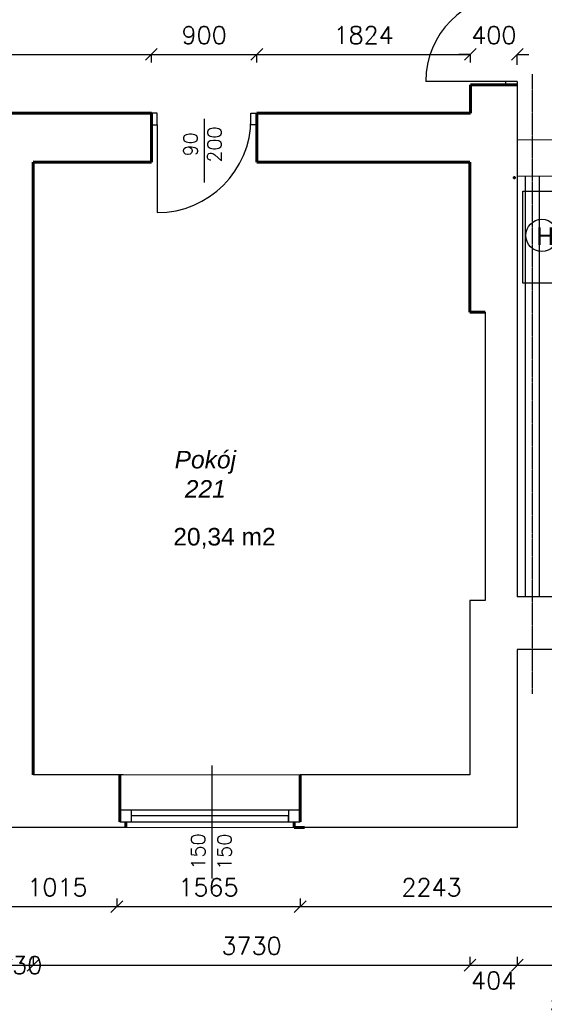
# Model space of a CAD drawing. Header units: millimetres. Extents: x -29041 to 64500, y 110629 to 283923.
# Tile 12 of 49: x 19708 to 24188, y 125046 to 133450. Entities that reach past the tile are written whole.
import ezdxf

# ---------------------------------------------------------------- set-up
doc = ezdxf.new("R2010")
doc.units = ezdxf.units.MM
doc.linetypes.add('ACAD_ISO04W100', pattern=[30, 24, -3, 0, -3])
doc.linetypes.add('DASHED', pattern=[0.75, 0.5, -0.25])
for name, color, linetype in [('beton', 7, 'Continuous'), ('cienka', 1, 'Continuous'), ('konstrukcja', 3, 'Continuous'), ('osie', 1, 'ACAD_ISO04W100'), ('sciany', 7, 'Continuous')]:
    doc.layers.add(name, color=color, linetype=linetype)
for name, color, linetype, lineweight in [('ISTN_PRZEKROJOWA', 7, 'Continuous', 60), ('ISTN_WIDOKOWA', 7, 'Continuous', 13), ('opisy_pomieszczen', 1, 'Continuous', 20)]:
    doc.layers.add(name, color=color, linetype=linetype, lineweight=lineweight)
doc.styles.add('SLAWEK', font='simplex.shx', dxfattribs={"width": 0.7, "height": 1})
doc.styles.get("Standard").update_dxf_attribs({"font": 'arial.ttf'})
doc.styles.add('TXT 50', font='simplex.shx', dxfattribs={"height": 150})
doc.styles.add('txt150', font='arial.ttf', dxfattribs={"height": 150})
doc.dimstyles.new('wymiary1do50', dxfattribs={"dimtxt": 150, "dimasz": 100, "dimexe": 0.18, "dimexo": 0.066, "dimgap": 90, "dimtad": 1, "dimdec": 0, "dimzin": 0, "dimdsep": 46, "dimtxsty": 'txt150', "dimblk": 'OBLIQUE', "dimcen": 0.09, "dimclrd": 1, "dimclre": 1, "dimadec": 0, "dimazin": 0, "dimtfac": 1, "dimtdec": 0, "dimtix": 1, "dimtofl": 0, "dimtmove": 2, "dimatfit": 3, "dimfxl": 1, "dimtfillclr": 256, "dimtolj": 1, "dimtzin": 0, "dimarcsym": 0})

# ---------------------------------------------------------------- blocks, each defined once
blk = doc.blocks.new('_Oblique')
at = {"layer": 'sciany', "color": 0, "lineweight": -2}
blk.add_line((-0.5, -0.5), (0.5, 0.5), dxfattribs=at)
blk = doc.blocks.new('*D114')
at = {"layer": 'beton', "color": 1, "lineweight": -2}
for p, q in [((17323.3, 133083.6), (17323.3, 133153.8)), ((17323.3, 133153.6), (20833.3, 133153.6)), ((20833.3, 133083.6), (20833.3, 133153.8))]:
    blk.add_line(p, q, dxfattribs=at)
at = {"layer": 'Defpoints', "color": 0}
for p in [(20833.3, 133153.6), (17323.3, 133083.6), (20833.3, 133083.6)]:
    blk.add_point(p, dxfattribs=at)
at = {"layer": 'beton', "color": 1, "lineweight": -2, "xscale": 100, "yscale": 100, "zscale": 100, "rotation": 180}
blk.add_blockref('_Oblique', (17323.3, 133153.6), dxfattribs=at)
at = {"layer": 'beton', "color": 1, "lineweight": -2, "xscale": 100, "yscale": 100, "zscale": 100}
blk.add_blockref('_Oblique', (20833.3, 133153.6), dxfattribs=at)
at = {"layer": 'beton', "color": 0, "insert": (19078.3, 133318.6), "char_height": 150, "attachment_point": 5, "style": 'TXT 50'}
blk.add_mtext('\\A1;3510', dxfattribs=at)
blk = doc.blocks.new('*D115')
at = {"layer": 'beton', "color": 1, "lineweight": -2}
for p, q in [((20833.3, 133083.6), (20833.3, 133153.8)), ((20833.3, 133153.6), (21733.3, 133153.6)), ((21733.3, 133083.6), (21733.3, 133153.8))]:
    blk.add_line(p, q, dxfattribs=at)
at = {"layer": 'Defpoints', "color": 0}
for p in [(21733.3, 133153.6), (20833.3, 133083.6), (21733.3, 133083.6)]:
    blk.add_point(p, dxfattribs=at)
at = {"layer": 'beton', "color": 1, "lineweight": -2, "xscale": 100, "yscale": 100, "zscale": 100, "rotation": 180}
blk.add_blockref('_Oblique', (20833.3, 133153.6), dxfattribs=at)
at = {"layer": 'beton', "color": 1, "lineweight": -2, "xscale": 100, "yscale": 100, "zscale": 100}
blk.add_blockref('_Oblique', (21733.3, 133153.6), dxfattribs=at)
at = {"layer": 'beton', "color": 0, "insert": (21283.3, 133318.6), "char_height": 150, "attachment_point": 5, "style": 'TXT 50'}
blk.add_mtext('\\A1;900', dxfattribs=at)
blk = doc.blocks.new('*D116')
at = {"layer": 'beton', "color": 1, "lineweight": -2}
for p, q in [((21733.3, 133083.6), (21733.3, 133153.8)), ((21733.3, 133153.6), (23557.1, 133153.6)), ((23557.1, 133153.5), (23557.1, 133153.4))]:
    blk.add_line(p, q, dxfattribs=at)
at = {"layer": 'Defpoints', "color": 0}
for p in [(23557.1, 133153.6), (23557.1, 133153.6), (21733.3, 133083.6)]:
    blk.add_point(p, dxfattribs=at)
at = {"layer": 'beton', "color": 1, "lineweight": -2, "xscale": 100, "yscale": 100, "zscale": 100, "rotation": 180}
blk.add_blockref('_Oblique', (21733.3, 133153.6), dxfattribs=at)
at = {"layer": 'beton', "color": 1, "lineweight": -2, "xscale": 100, "yscale": 100, "zscale": 100}
blk.add_blockref('_Oblique', (23557.1, 133153.6), dxfattribs=at)
at = {"layer": 'beton', "color": 0, "insert": (22645.2, 133318.6), "char_height": 150, "attachment_point": 5, "style": 'TXT 50'}
blk.add_mtext('\\A1;1824', dxfattribs=at)
blk = doc.blocks.new('*D117')
at = {"layer": 'beton', "color": 1, "lineweight": -2}
for p, q in [((23557.1, 133153.6), (23457.1, 133153.6)), ((23557.1, 133083.6), (23557.1, 133153.8)), ((23957.1, 133063.8), (23957.1, 133153.8)), ((23957.1, 133153.6), (24057.1, 133153.6))]:
    blk.add_line(p, q, dxfattribs=at)
at = {"layer": 'Defpoints', "color": 0}
for p in [(23957.1, 133153.6), (23557.1, 133083.6), (23957.1, 133063.8)]:
    blk.add_point(p, dxfattribs=at)
at = {"layer": 'beton', "color": 1, "lineweight": -2, "xscale": 100, "yscale": 100, "zscale": 100}
blk.add_blockref('_Oblique', (23557.1, 133153.6), dxfattribs=at)
at = {"layer": 'beton', "color": 1, "lineweight": -2, "xscale": 100, "yscale": 100, "zscale": 100, "rotation": 180}
blk.add_blockref('_Oblique', (23957.1, 133153.6), dxfattribs=at)
at = {"layer": 'beton', "color": 0, "insert": (23757.1, 133318.6), "char_height": 150, "attachment_point": 5, "style": 'TXT 50'}
blk.add_mtext('\\A1;400', dxfattribs=at)
blk = doc.blocks.new('*D136')
at = {"layer": 'beton', "color": 1, "lineweight": -2}
for p, q in [((50870, 128073.5), (50870, 124879.4)), ((-1762.9, 126553.5), (-1762.9, 124879.4)), ((50870, 124879.6), (-1762.9, 124879.6))]:
    blk.add_line(p, q, dxfattribs=at)
at = {"layer": 'Defpoints', "color": 0}
for p in [(50870, 128073.6), (-1762.9, 126553.6), (-1762.9, 124879.6)]:
    blk.add_point(p, dxfattribs=at)
at = {"layer": 'beton', "color": 1, "lineweight": -2, "xscale": 100, "yscale": 100, "zscale": 100, "rotation": 180}
blk.add_blockref('_Oblique', (-1762.9, 124879.6), dxfattribs=at)
at = {"layer": 'beton', "color": 1, "lineweight": -2, "xscale": 100, "yscale": 100, "zscale": 100}
blk.add_blockref('_Oblique', (50870, 124879.6), dxfattribs=at)
at = {"layer": 'beton', "color": 0, "insert": (24553.5, 125056.6), "char_height": 150, "attachment_point": 5, "style": 'TXT 50'}
blk.add_mtext('\\A1;52633', dxfattribs=at)
blk = doc.blocks.new('*D147')
at = {"layer": 'beton', "color": 1, "lineweight": -2}
for p, q in [((19593.3, 125449.5), (19593.3, 125379.4)), ((19823.3, 125449.5), (19823.3, 125379.4)), ((19593.3, 125379.6), (19823.3, 125379.6))]:
    blk.add_line(p, q, dxfattribs=at)
at = {"layer": 'Defpoints', "color": 0}
for p in [(19593.3, 125449.6), (19823.3, 125449.6), (19823.3, 125379.6)]:
    blk.add_point(p, dxfattribs=at)
at = {"layer": 'beton', "color": 1, "lineweight": -2, "xscale": 100, "yscale": 100, "zscale": 100, "rotation": 180}
blk.add_blockref('_Oblique', (19593.3, 125379.6), dxfattribs=at)
at = {"layer": 'beton', "color": 1, "lineweight": -2, "xscale": 100, "yscale": 100, "zscale": 100}
blk.add_blockref('_Oblique', (19823.3, 125379.6), dxfattribs=at)
at = {"layer": 'beton', "color": 0, "insert": (19708.3, 125379.6), "char_height": 150, "attachment_point": 5, "style": 'TXT 50'}
blk.add_mtext('\\A1;230', dxfattribs=at)
blk = doc.blocks.new('*D148')
at = {"layer": 'beton', "color": 1, "lineweight": -2}
for p, q in [((19823.3, 125449.5), (19823.3, 125379.4)), ((23553.3, 125449.5), (23553.3, 125379.4)), ((19823.3, 125379.6), (23553.3, 125379.6))]:
    blk.add_line(p, q, dxfattribs=at)
at = {"layer": 'Defpoints', "color": 0}
for p in [(19823.3, 125449.6), (23553.3, 125449.6), (23553.3, 125379.6)]:
    blk.add_point(p, dxfattribs=at)
at = {"layer": 'beton', "color": 1, "lineweight": -2, "xscale": 100, "yscale": 100, "zscale": 100, "rotation": 180}
blk.add_blockref('_Oblique', (19823.3, 125379.6), dxfattribs=at)
at = {"layer": 'beton', "color": 1, "lineweight": -2, "xscale": 100, "yscale": 100, "zscale": 100}
blk.add_blockref('_Oblique', (23553.3, 125379.6), dxfattribs=at)
at = {"layer": 'beton', "color": 0, "insert": (21688.3, 125544.6), "char_height": 150, "attachment_point": 5, "style": 'TXT 50'}
blk.add_mtext('\\A1;3730', dxfattribs=at)
blk = doc.blocks.new('*D149')
at = {"layer": 'beton', "color": 1, "lineweight": -2}
for p, q in [((23553.3, 125449.5), (23553.3, 125379.4)), ((23957.1, 125449.5), (23957.1, 125379.4)), ((23553.3, 125379.6), (23957.1, 125379.6))]:
    blk.add_line(p, q, dxfattribs=at)
at = {"layer": 'Defpoints', "color": 0}
for p in [(23553.3, 125449.6), (23957.1, 125449.6), (23957.1, 125379.6)]:
    blk.add_point(p, dxfattribs=at)
at = {"layer": 'beton', "color": 1, "lineweight": -2, "xscale": 100, "yscale": 100, "zscale": 100, "rotation": 180}
blk.add_blockref('_Oblique', (23553.3, 125379.6), dxfattribs=at)
at = {"layer": 'beton', "color": 1, "lineweight": -2, "xscale": 100, "yscale": 100, "zscale": 100}
blk.add_blockref('_Oblique', (23957.1, 125379.6), dxfattribs=at)
at = {"layer": 'beton', "color": 0, "insert": (23755.2, 125248.6), "char_height": 150, "attachment_point": 5, "style": 'TXT 50'}
blk.add_mtext('\\A1;404', dxfattribs=at)
blk = doc.blocks.new('*D150')
at = {"layer": 'beton', "color": 1, "lineweight": -2}
for p, q in [((23957.1, 125449.5), (23957.1, 125379.4)), ((30297.1, 125479.5), (30297.1, 125379.4)), ((23957.1, 125379.6), (30297.1, 125379.6))]:
    blk.add_line(p, q, dxfattribs=at)
at = {"layer": 'Defpoints', "color": 0}
for p in [(23957.1, 125449.6), (30297.1, 125479.6), (30297.1, 125379.6)]:
    blk.add_point(p, dxfattribs=at)
at = {"layer": 'beton', "color": 1, "lineweight": -2, "xscale": 100, "yscale": 100, "zscale": 100, "rotation": 180}
blk.add_blockref('_Oblique', (23957.1, 125379.6), dxfattribs=at)
at = {"layer": 'beton', "color": 1, "lineweight": -2, "xscale": 100, "yscale": 100, "zscale": 100}
blk.add_blockref('_Oblique', (30297.1, 125379.6), dxfattribs=at)
at = {"layer": 'beton', "color": 0, "insert": (27127.1, 125544.6), "char_height": 150, "attachment_point": 5, "style": 'TXT 50'}
blk.add_mtext('\\A1;6340', dxfattribs=at)
blk = doc.blocks.new('*D180')
at = {"layer": 'beton', "color": 1, "lineweight": -2}
for p, q in [((19523.3, 125949.5), (19523.3, 125879.4)), ((20537.8, 125949.5), (20537.8, 125879.4)), ((19523.3, 125879.6), (20537.8, 125879.6))]:
    blk.add_line(p, q, dxfattribs=at)
at = {"layer": 'Defpoints', "color": 0}
for p in [(19523.3, 125949.6), (20537.8, 125949.6), (20537.8, 125879.6)]:
    blk.add_point(p, dxfattribs=at)
at = {"layer": 'beton', "color": 1, "lineweight": -2, "xscale": 100, "yscale": 100, "zscale": 100, "rotation": 180}
blk.add_blockref('_Oblique', (19523.3, 125879.6), dxfattribs=at)
at = {"layer": 'beton', "color": 1, "lineweight": -2, "xscale": 100, "yscale": 100, "zscale": 100}
blk.add_blockref('_Oblique', (20537.8, 125879.6), dxfattribs=at)
at = {"layer": 'beton', "color": 0, "insert": (20030.6, 126044.6), "char_height": 150, "attachment_point": 5, "style": 'TXT 50'}
blk.add_mtext('\\A1;1015', dxfattribs=at)
blk = doc.blocks.new('*D181')
at = {"layer": 'beton', "color": 1, "lineweight": -2}
for p, q in [((20537.8, 125949.5), (20537.8, 125879.4)), ((22103.3, 125949.5), (22103.3, 125879.4)), ((20537.8, 125879.6), (22103.3, 125879.6))]:
    blk.add_line(p, q, dxfattribs=at)
at = {"layer": 'Defpoints', "color": 0}
for p in [(20537.8, 125949.6), (22103.3, 125949.6), (22103.3, 125879.6)]:
    blk.add_point(p, dxfattribs=at)
at = {"layer": 'beton', "color": 1, "lineweight": -2, "xscale": 100, "yscale": 100, "zscale": 100, "rotation": 180}
blk.add_blockref('_Oblique', (20537.8, 125879.6), dxfattribs=at)
at = {"layer": 'beton', "color": 1, "lineweight": -2, "xscale": 100, "yscale": 100, "zscale": 100}
blk.add_blockref('_Oblique', (22103.3, 125879.6), dxfattribs=at)
at = {"layer": 'beton', "color": 0, "insert": (21320.6, 126044.6), "char_height": 150, "attachment_point": 5, "style": 'TXT 50'}
blk.add_mtext('\\A1;1565', dxfattribs=at)
blk = doc.blocks.new('*D182')
at = {"layer": 'beton', "color": 1, "lineweight": -2}
for p, q in [((22103.3, 125949.5), (22103.3, 125879.4)), ((24346.2, 125949.5), (24346.2, 125879.4)), ((22103.3, 125879.6), (24346.2, 125879.6))]:
    blk.add_line(p, q, dxfattribs=at)
at = {"layer": 'Defpoints', "color": 0}
for p in [(22103.3, 125949.6), (24346.2, 125949.6), (24346.2, 125879.6)]:
    blk.add_point(p, dxfattribs=at)
at = {"layer": 'beton', "color": 1, "lineweight": -2, "xscale": 100, "yscale": 100, "zscale": 100, "rotation": 180}
blk.add_blockref('_Oblique', (22103.3, 125879.6), dxfattribs=at)
at = {"layer": 'beton', "color": 1, "lineweight": -2, "xscale": 100, "yscale": 100, "zscale": 100}
blk.add_blockref('_Oblique', (24346.2, 125879.6), dxfattribs=at)
at = {"layer": 'beton', "color": 0, "insert": (23224.8, 126044.6), "char_height": 150, "attachment_point": 5, "style": 'TXT 50'}
blk.add_mtext('\\A1;2243', dxfattribs=at)

msp = doc.modelspace()

# ---------------------------------------------------------------- linework, layer by layer
at = {"ltscale": 50}
for p, q in [((23957.12157, 132893.57672), (23957.12157, 128523.57672)), ((23683.28876, 130953.57672), (23683.28876, 128493.57672)), ((24346.23508, 128523.57672), (23957.12157, 128523.57672)), ((23683.28876, 128493.57672), (23553.28876, 128493.57672)), ((23553.28876, 128493.57672), (23553.28876, 127003.57672)), ((24346.23508, 128073.57672), (23957.12157, 128073.57672)), ((23957.12157, 128073.57672), (23957.12157, 126553.57672)), ((23553.28876, 127973.57672), (23553.28876, 127053.57672)), ((20593.28876, 127003.57672), (19823.28876, 127003.57672)), ((23553.28876, 127003.57672), (22103.28876, 127003.57672)), ((20613.28876, 126553.57672), (19473.28876, 126553.57672)), ((23957.12157, 126553.57672), (22053.28876, 126553.57672))]:
    msp.add_line(p, q, dxfattribs=at)
at = {"layer": 'cienka'}
for p, q in [((23957.12157, 132923.57672), (23857.12157, 132923.57672)), ((23857.12157, 132923.57672), (23857.12157, 132893.57672)), ((23957.12157, 132923.57672), (23957.12157, 132893.57672)), ((20883.28876, 132653.57672), (20833.28876, 132653.57672)), ((20883.28876, 132553.57672), (20883.28876, 132653.57672)), ((21683.28876, 132553.57672), (21683.28876, 132653.57672)), ((21683.28876, 132653.57672), (21733.28876, 132653.57672)), ((20833.28876, 132553.57672), (20883.28876, 132553.57672)), ((21283.28876, 132603.57672), (21283.28876, 132059.65955)), ((21733.28876, 132553.57672), (21683.28876, 132553.57672)), ((21348.28876, 127083.57672), (21348.28876, 126120.02996)), ((22003.28876, 126703.57672), (20563.28876, 126703.57672)), ((20663.28876, 126603.57672), (20663.28876, 126703.57672)), ((22103.28876, 126703.57672), (22003.28876, 126703.57672)), ((22003.28876, 126703.57672), (22003.28876, 126603.57672)), ((22103.28876, 126603.57672), (22103.28876, 126703.57672)), ((22103.28876, 126603.57672), (22103.28876, 126703.57672)), ((20563.28876, 126603.57672), (22103.28876, 126603.57672)), ((20563.28876, 126603.57672), (20613.28876, 126603.57672)), ((22003.28876, 126653.57672), (20663.28876, 126653.57672)), ((22003.28876, 126603.57672), (22003.28876, 126653.57672)), ((22003.28876, 126603.57672), (22053.28876, 126603.57672)), ((22003.28876, 126603.57672), (22103.28876, 126603.57672)), ((22053.28876, 126603.57672), (22103.28876, 126603.57672))]:
    msp.add_line(p, q, dxfattribs=at)
for points in [[(23957.12157, 132923.57672), (23175.0557, 132923.57672)], [(20883.28876, 132553.57672), (20883.28876, 131803.57672)]]:
    msp.add_lwpolyline(points, dxfattribs=at)
msp.add_lwpolyline([(24003.62033, 131985.71989), (24322.49923, 131985.71989), (24322.49923, 131200.06288), (24003.62033, 131200.06288)], close=True, dxfattribs=at)
msp.add_circle((24167.05974, 131609.11264), 137.12708, dxfattribs=at)
for centre, radius, start, end in [((23907.12157, 132923.57672), 732.06587, 90, 180), ((20883.28876, 132603.57672), 800, 270, 0)]:
    msp.add_arc(centre, radius, start, end, dxfattribs=at)
at = {"layer": 'ISTN_PRZEKROJOWA'}
for p, q in [((23557.12157, 132653.57672), (23557.12157, 132893.57672)), ((23557.12157, 132893.57672), (23957.12157, 132893.57672)), ((20833.28876, 132653.57672), (17323.28876, 132653.57672)), ((20833.28876, 132653.57672), (20833.28876, 132233.57672)), ((23557.12157, 132653.57672), (21733.28876, 132653.57672)), ((21733.28876, 132653.57672), (21733.28876, 132233.57672)), ((20833.28876, 132233.57672), (19823.28876, 132233.57672)), ((19823.28876, 132233.57672), (19823.28876, 127003.57672)), ((23553.28876, 132233.57672), (21733.28876, 132233.57672)), ((23553.28876, 132233.57672), (23553.28876, 130953.57672)), ((23683.28876, 130953.57672), (23553.28876, 130953.57672)), ((20563.28876, 127003.57672), (20563.28876, 126603.57672)), ((22103.28876, 127003.57672), (22103.28876, 126603.57672)), ((22103.28876, 127003.57672), (22103.28876, 126603.57672)), ((22103.28876, 127003.57672), (22103.28876, 126603.57672)), ((22103.28876, 127003.57672), (22103.28876, 126603.57672)), ((22103.28876, 126603.57672), (22103.28876, 127003.57672)), ((22103.28876, 127003.57672), (22103.28876, 126603.57672)), ((22103.28876, 127003.57672), (22103.28876, 126603.57672)), ((22103.28876, 127003.57672), (22103.28876, 126603.57672)), ((22103.28876, 127003.57672), (22103.28876, 126603.57672)), ((22103.28876, 126603.57672), (22103.28876, 127003.57672)), ((22103.28876, 127003.57672), (22103.28876, 126603.57672)), ((20613.28876, 126603.57672), (20613.28876, 126553.57672)), ((22053.28876, 126603.57672), (22053.28876, 126553.57672)), ((22053.28876, 126553.57672), (22140.436, 126553.57672))]:
    msp.add_line(p, q, dxfattribs=at)
msp.add_point((23932.95969, 132101.28328), dxfattribs=at)
at = {"layer": 'ISTN_WIDOKOWA', "linetype": 'DASHED', "lineweight": 15, "ltscale": 0.5}
for p, q in [((26327.12157, 132423.57672), (23957.12157, 132423.57672)), ((26327.12157, 132113.57672), (23957.12157, 132113.57672))]:
    msp.add_line(p, q, dxfattribs=at)
at = {"layer": 'ISTN_WIDOKOWA'}
for p, q in [((22103.28876, 127003.57672), (20593.28876, 127003.57672)), ((20613.28876, 126553.57672), (22053.28876, 126553.57672))]:
    msp.add_line(p, q, dxfattribs=at)
at = {"layer": 'konstrukcja'}
for p, q in [((24027.12157, 128523.64272), (24027.12157, 132113.41885)), ((24147.12157, 128523.64272), (24147.12157, 132113.41885))]:
    msp.add_line(p, q, dxfattribs=at)
at = {"layer": 'osie', "ltscale": 0.5}
msp.add_line((24087.12157, 127694.62267), (24087.12157, 132985.37786), dxfattribs=at)

# ---------------------------------------------------------------- texts
at = {"layer": 'cienka', "style": 'SLAWEK'}
for s, p in [('200', (21431.87155, 132229.95075)), ('90', (21226.51747, 132283.20746)), ('150', (21292.89975, 126196.01484)), ('150', (21516.5152, 126193.46442))]:
    msp.add_text(s, height=120, rotation=90, dxfattribs=at).set_placement(p)
at = {"layer": 'cienka', "insert": (24120.16588, 131677.86756), "char_height": 150, "width": 1216.6065571, "attachment_point": 1}
msp.add_mtext('{\\fArial|b0|i0|c238|p34;\\C0;H}', dxfattribs=at)
at = {"layer": 'opisy_pomieszczen', "lineweight": 18, "char_height": 150, "width": 1216.6065571, "attachment_point": 1}
for s, insert in [('\\pxqc;{\\fArial|b0|i1|c238|p34;\\C0;Pokój \\P\\pxqc;221}', (20685.24024, 129770.02103)), ('{\\fArial|b0|i0|c238|p34;\\C0;20,34 m2}', (21020.05975, 129112.15948))]:
    msp.add_mtext(s, dxfattribs=dict(at, insert=insert))

# ---------------------------------------------------------------- dimensions: what is measured, and where the dimension line sits
at = {"layer": 'beton'}
for base, p1, p2, picture, middle in [((20833.28876, 133153.57672), (17323.28876, 133083.57672), (20833.28876, 133083.57672), '*D114', (19078.28876, 133318.57672)), ((21733.28876, 133153.57672), (20833.28876, 133083.57672), (21733.28876, 133083.57672), '*D115', (21283.28876, 133318.57672)), ((23557.12157, 133153.57672), (21733.28876, 133083.57672), (23557.12157, 133153.57672), '*D116', (22645.20517, 133318.57672)), ((23957.12157, 133153.57672), (23557.12157, 133083.57672), (23957.12157, 133063.76107), '*D117', (23757.12157, 133318.57672)), ((20537.81794, 125879.59276), (19523.28876, 125949.59276), (20537.81794, 125949.59276), '*D180', (20030.55335, 126044.59276)), ((22103.28876, 125879.59276), (20537.81794, 125949.59276), (22103.28876, 125949.59276), '*D181', (21320.55335, 126044.59276)), ((24346.23508, 125879.59276), (22103.28876, 125949.59276), (24346.23508, 125949.59276), '*D182', (23224.76192, 126044.59276)), ((23553.28876, 125379.59276), (19823.28876, 125449.59276), (23553.28876, 125449.59276), '*D148', (21688.28876, 125544.59276)), ((30297.12157, 125379.59276), (23957.12157, 125449.59276), (30297.12157, 125479.59276), '*D150', (27127.12157, 125544.59276))]:
    dim = msp.add_linear_dim(base=base, p1=p1, p2=p2, dimstyle='wymiary1do50', override={"dimtxsty": 'TXT 50'}, dxfattribs=at)
    dim.commit()
    dim.dimension.update_dxf_attribs({"geometry": picture, "text_midpoint": middle})
for base, p1, p2, picture, middle in [((-1762.87843, 124879.59276), (50869.97434, 128073.57672), (-1762.87843, 126553.57672), '*D136', (24553.54796, 125056.62579)), ((19823.28876, 125379.59276), (19593.28876, 125449.59276), (19823.28876, 125449.59276), '*D147', (19708.28876, 125379.59276)), ((23957.12157, 125379.59276), (23553.28876, 125449.59276), (23957.12157, 125449.59276), '*D149', (23755.20517, 125248.56211))]:
    dim = msp.add_linear_dim(base=base, p1=p1, p2=p2, dimstyle='wymiary1do50', override={"dimtxsty": 'TXT 50'}, dxfattribs=at)
    dim.commit()
    dim.dimension.update_dxf_attribs({"geometry": picture, "text_midpoint": middle, "dimtype": 160})

doc.saveas('drawing.dxf')
